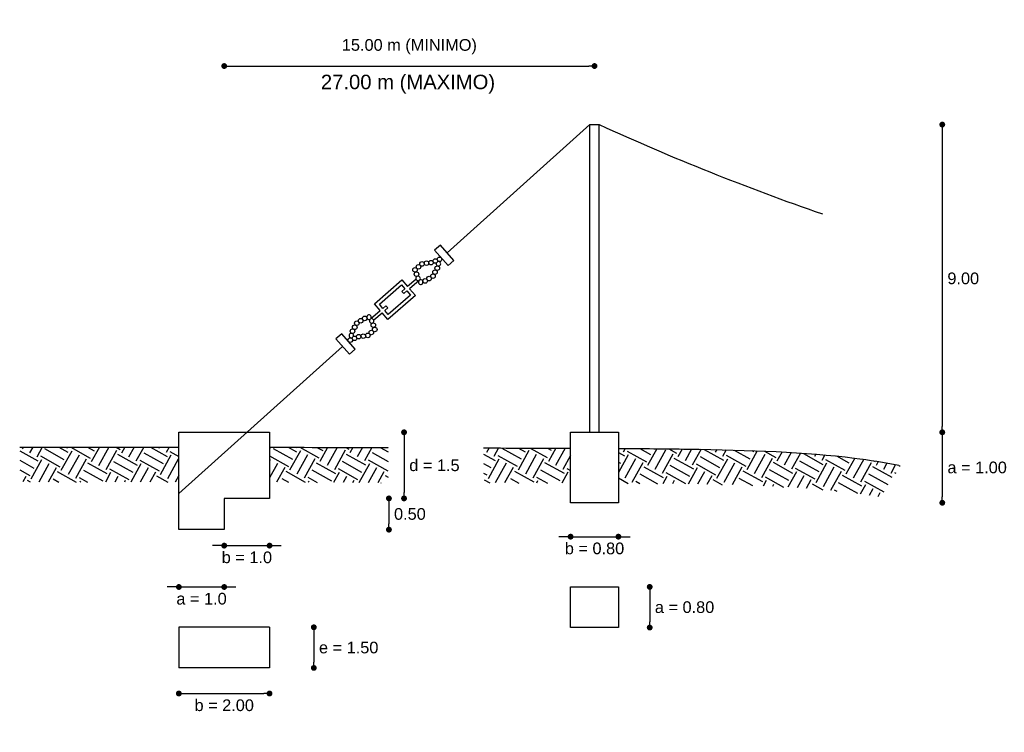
# Model space of a CAD drawing. Header units: metres. Extents: x 2644 to 4131, y 3282 to 4383.
# Tile 48 of 53: x 3129.07 to 3133.29, y 4366.23 to 4369.29. Entities that reach past the tile are written whole.
import ezdxf

# ---------------------------------------------------------------- set-up
doc = ezdxf.new("R2010")
doc.units = ezdxf.units.M
doc.styles.get("Standard").update_dxf_attribs({"font": 'arial.ttf'})
doc.dimstyles.new('gestion', dxfattribs={"dimscale": 0, "dimtxt": 0.025, "dimasz": 0.025, "dimexe": 0.02, "dimexo": 0.07, "dimgap": 0.01, "dimtad": 2, "dimtih": 1, "dimtoh": 1, "dimzin": 0, "dimdsep": 46, "dimtxsty": 'Standard', "dimblk": 'DOT', "dimcen": 0, "dimse1": 1, "dimse2": 1, "dimadec": 0, "dimazin": 0, "dimtm": 1e-09, "dimtfac": 1, "dimtix": 1, "dimtmove": 1, "dimatfit": 0, "dimldrblk": 'DOTSMALL', "dimfxl": 1, "dimtolj": 1, "dimtzin": 0, "dimarcsym": 2})
pattern_1 = [(241, (1582.18285, 2654.17409), (0.037060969, -0.129246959), [0.095074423, -0.095074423]), (241, (1582.21403, 2654.1568), (0.037060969, -0.129246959), [0.095074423, -0.095074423]), (241, (1582.24521, 2654.13952), (0.037060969, -0.129246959), [0.095074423, -0.095074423]), (331, (1582.249845, 2654.12336), (0.129246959, 0.037060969), [0.095074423, -0.095074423]), (331, (1582.23256, 2654.09218), (0.129246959, 0.037060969), [0.095074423, -0.095074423]), (331, (1582.21528, 2654.06099), (0.129246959, 0.037060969), [0.095074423, -0.095074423])]

# ---------------------------------------------------------------- blocks, each defined once
blk = doc.blocks.new('_Dot')
at = {"color": 0, "linetype": 'ByBlock', "lineweight": -2}
blk.add_line((-0.5, 0), (-1, 0), dxfattribs=at)
at = {"color": 0, "linetype": 'ByBlock', "const_width": 0.5}
blk.add_lwpolyline([(-0.25, 0, 1), (0.25, 0, 1)], format="xyb", close=True, dxfattribs=at)
blk = doc.blocks.new('*D447')
at = {"color": 0, "lineweight": -2, "transparency": 16777216}
blk.add_line((3133.024, 4368.8112), (3133.024, 4367.5436), dxfattribs=at)
at = {"layer": 'Defpoints', "color": 0, "transparency": 16777216}
for p in [(3131.5548, 4368.8362), (3131.5548, 4367.5186), (3133.024, 4367.5186)]:
    blk.add_point(p, dxfattribs=at)
at = {"color": 0, "lineweight": -2, "transparency": 16777216, "xscale": 0.025, "yscale": 0.025, "zscale": 0.025}
for p, rotation in [((3133.024, 4368.8362), 90), ((3133.024, 4367.5186), 270)]:
    blk.add_blockref('_Dot', p, dxfattribs=dict(at, rotation=rotation))
at = {"color": 0, "transparency": 16777216, "insert": (3133.1138, 4368.1774), "char_height": 0.05, "attachment_point": 5}
blk.add_mtext('\\A1;9.00', dxfattribs=at)
blk = doc.blocks.new('_DotSmall')
at = {"color": 0, "linetype": 'ByBlock', "const_width": 0.5}
blk.add_lwpolyline([(-0.0625, 0, 1), (0.0625, 0, 1)], format="xyb", close=True, dxfattribs=at)
blk = doc.blocks.new('*D448')
at = {"color": 0, "lineweight": -2, "transparency": 16777216}
blk.add_line((3133.024, 4367.4936), (3133.024, 4367.2419), dxfattribs=at)
at = {"layer": 'Defpoints', "color": 0, "transparency": 16777216}
for p in [(3131.6371, 4367.5186), (3131.6371, 4367.2169), (3133.024, 4367.2169)]:
    blk.add_point(p, dxfattribs=at)
at = {"color": 0, "lineweight": -2, "transparency": 16777216, "xscale": 0.025, "yscale": 0.025, "zscale": 0.025}
for p, rotation in [((3133.024, 4367.5186), 90), ((3133.024, 4367.2169), 270)]:
    blk.add_blockref('_Dot', p, dxfattribs=dict(at, rotation=rotation))
at = {"color": 0, "transparency": 16777216, "insert": (3133.1733, 4367.3678), "char_height": 0.05, "attachment_point": 5}
blk.add_mtext('\\A1;a = 1.00', dxfattribs=at)
blk = doc.blocks.new('*D673')
at = {"color": 0, "lineweight": -2, "transparency": 16777216}
blk.add_line((3130.7193, 4367.4936), (3130.7193, 4367.2606), dxfattribs=at)
at = {"layer": 'Defpoints', "color": 0, "transparency": 16777216}
for p in [(3130.1435, 4367.5186), (3130.1435, 4367.2356), (3130.7193, 4367.2356)]:
    blk.add_point(p, dxfattribs=at)
at = {"color": 0, "lineweight": -2, "transparency": 16777216, "xscale": 0.025, "yscale": 0.025, "zscale": 0.025}
for p, rotation in [((3130.7193, 4367.5186), 90), ((3130.7193, 4367.2356), 270)]:
    blk.add_blockref('_Dot', p, dxfattribs=dict(at, rotation=rotation))
at = {"color": 0, "transparency": 16777216, "insert": (3130.8495, 4367.3771), "char_height": 0.05, "attachment_point": 5}
blk.add_mtext('\\A1;d = 1.5 ', dxfattribs=at)
blk = doc.blocks.new('*D674')
at = {"color": 0, "lineweight": -2, "transparency": 16777216}
blk.add_line((3130.6546, 4367.2106), (3130.6546, 4367.1268), dxfattribs=at)
at = {"layer": 'Defpoints', "color": 0, "transparency": 16777216}
for p in [(3129.9493, 4367.2356), (3129.9493, 4367.1018), (3130.6546, 4367.1018)]:
    blk.add_point(p, dxfattribs=at)
at = {"color": 0, "lineweight": -2, "transparency": 16777216, "xscale": 0.025, "yscale": 0.025, "zscale": 0.025}
for p, rotation in [((3130.6546, 4367.2356), 90), ((3130.6546, 4367.1018), 270)]:
    blk.add_blockref('_Dot', p, dxfattribs=dict(at, rotation=rotation))
at = {"color": 0, "transparency": 16777216, "insert": (3130.7444, 4367.1687), "char_height": 0.05, "attachment_point": 5}
blk.add_mtext('\\A1;0.50', dxfattribs=at)
blk = doc.blocks.new('*D675')
at = {"color": 0, "lineweight": -2, "transparency": 16777216}
blk.add_line((3130.333, 4366.6588), (3130.333, 4366.5347), dxfattribs=at)
at = {"layer": 'Defpoints', "color": 0, "transparency": 16777216}
for p in [(3130.1435, 4366.6838), (3130.1435, 4366.5097), (3130.333, 4366.5097)]:
    blk.add_point(p, dxfattribs=at)
at = {"color": 0, "lineweight": -2, "transparency": 16777216, "xscale": 0.025, "yscale": 0.025, "zscale": 0.025}
for p, rotation in [((3130.333, 4366.6838), 90), ((3130.333, 4366.5097), 270)]:
    blk.add_blockref('_Dot', p, dxfattribs=dict(at, rotation=rotation))
at = {"color": 0, "transparency": 16777216, "insert": (3130.4823, 4366.5967), "char_height": 0.05, "attachment_point": 5}
blk.add_mtext('\\A1;e = 1.50', dxfattribs=at)
blk = doc.blocks.new('*D676')
at = {"color": 0, "lineweight": -2, "transparency": 16777216}
blk.add_line((3131.7713, 4366.8316), (3131.7713, 4366.7075), dxfattribs=at)
at = {"layer": 'Defpoints', "color": 0, "transparency": 16777216}
for p in [(3131.6371, 4366.8566), (3131.6371, 4366.6825), (3131.7713, 4366.6825)]:
    blk.add_point(p, dxfattribs=at)
at = {"color": 0, "lineweight": -2, "transparency": 16777216, "xscale": 0.025, "yscale": 0.025, "zscale": 0.025}
for p, rotation in [((3131.7713, 4366.8566), 90), ((3131.7713, 4366.6825), 270)]:
    blk.add_blockref('_Dot', p, dxfattribs=dict(at, rotation=rotation))
at = {"color": 0, "transparency": 16777216, "insert": (3131.9205, 4366.7696), "char_height": 0.05, "attachment_point": 5}
blk.add_mtext('\\A1;a = 0.80', dxfattribs=at)
blk = doc.blocks.new('*D677')
at = {"color": 0, "lineweight": -2, "transparency": 16777216}
for p, q in [((3131.4076, 4367.0717), (3131.3826, 4367.0717)), ((3131.4326, 4367.0717), (3131.6371, 4367.0717)), ((3131.6621, 4367.0717), (3131.6871, 4367.0717))]:
    blk.add_line(p, q, dxfattribs=at)
at = {"layer": 'Defpoints', "color": 0, "transparency": 16777216}
for p in [(3131.4326, 4367.2169), (3131.6371, 4367.2169), (3131.6371, 4367.0717)]:
    blk.add_point(p, dxfattribs=at)
at = {"color": 0, "lineweight": -2, "transparency": 16777216, "xscale": 0.025, "yscale": 0.025, "zscale": 0.025}
blk.add_blockref('_Dot', (3131.4326, 4367.0717), dxfattribs=at)
at = {"color": 0, "lineweight": -2, "transparency": 16777216, "xscale": 0.025, "yscale": 0.025, "zscale": 0.025, "rotation": 180}
blk.add_blockref('_Dot', (3131.6371, 4367.0717), dxfattribs=at)
at = {"color": 0, "transparency": 16777216, "insert": (3131.5349, 4367.0211), "char_height": 0.05, "attachment_point": 5}
blk.add_mtext('\\A1;b = 0.80', dxfattribs=at)
blk = doc.blocks.new('*D678')
at = {"color": 0, "lineweight": -2, "transparency": 16777216}
blk.add_line((3129.7801, 4366.4001), (3130.1185, 4366.4001), dxfattribs=at)
at = {"layer": 'Defpoints', "color": 0, "transparency": 16777216}
for p in [(3129.7551, 4366.5097), (3130.1435, 4366.5097), (3130.1435, 4366.4001)]:
    blk.add_point(p, dxfattribs=at)
at = {"color": 0, "lineweight": -2, "transparency": 16777216, "xscale": 0.025, "yscale": 0.025, "zscale": 0.025, "rotation": 180}
blk.add_blockref('_Dot', (3129.7551, 4366.4001), dxfattribs=at)
at = {"color": 0, "lineweight": -2, "transparency": 16777216, "xscale": 0.025, "yscale": 0.025, "zscale": 0.025}
blk.add_blockref('_Dot', (3130.1435, 4366.4001), dxfattribs=at)
at = {"color": 0, "transparency": 16777216, "insert": (3129.9493, 4366.3496), "char_height": 0.05, "attachment_point": 5}
blk.add_mtext('\\A1;b = 2.00', dxfattribs=at)
blk = doc.blocks.new('*D449')
at = {"color": 0, "lineweight": -2, "transparency": 16777216}
for p, q in [((3129.7301, 4366.8562), (3129.7051, 4366.8562)), ((3129.7551, 4366.8562), (3129.9493, 4366.8562)), ((3129.9743, 4366.8562), (3129.9993, 4366.8562))]:
    blk.add_line(p, q, dxfattribs=at)
at = {"layer": 'Defpoints', "color": 0, "transparency": 16777216}
for p in [(3129.7551, 4367.1018), (3129.9493, 4367.1018), (3129.9493, 4366.8562)]:
    blk.add_point(p, dxfattribs=at)
at = {"color": 0, "lineweight": -2, "transparency": 16777216, "xscale": 0.025, "yscale": 0.025, "zscale": 0.025}
blk.add_blockref('_Dot', (3129.7551, 4366.8562), dxfattribs=at)
at = {"color": 0, "lineweight": -2, "transparency": 16777216, "xscale": 0.025, "yscale": 0.025, "zscale": 0.025, "rotation": 180}
blk.add_blockref('_Dot', (3129.9493, 4366.8562), dxfattribs=at)
at = {"color": 0, "transparency": 16777216, "insert": (3129.8522, 4366.8057), "char_height": 0.05, "attachment_point": 5}
blk.add_mtext('\\A1;a = 1.0', dxfattribs=at)
blk = doc.blocks.new('*D450')
at = {"color": 0, "lineweight": -2, "transparency": 16777216}
for p, q in [((3129.9243, 4367.0334), (3129.8993, 4367.0334)), ((3129.9493, 4367.0334), (3130.1435, 4367.0334)), ((3130.1685, 4367.0334), (3130.1935, 4367.0334))]:
    blk.add_line(p, q, dxfattribs=at)
at = {"layer": 'Defpoints', "color": 0, "transparency": 16777216}
for p in [(3129.9493, 4367.2356), (3130.1435, 4367.2356), (3130.1435, 4367.0334)]:
    blk.add_point(p, dxfattribs=at)
at = {"color": 0, "lineweight": -2, "transparency": 16777216, "xscale": 0.025, "yscale": 0.025, "zscale": 0.025}
blk.add_blockref('_Dot', (3129.9493, 4367.0334), dxfattribs=at)
at = {"color": 0, "lineweight": -2, "transparency": 16777216, "xscale": 0.025, "yscale": 0.025, "zscale": 0.025, "rotation": 180}
blk.add_blockref('_Dot', (3130.1435, 4367.0334), dxfattribs=at)
at = {"color": 0, "transparency": 16777216, "insert": (3130.0464, 4366.9829), "char_height": 0.05, "attachment_point": 5}
blk.add_mtext('\\A1;b = 1.0', dxfattribs=at)
blk = doc.blocks.new('*D451')
at = {"color": 0, "lineweight": -2, "transparency": 16777216}
blk.add_line((3129.9743, 4369.087), (3131.5099, 4369.087), dxfattribs=at)
at = {"layer": 'Defpoints', "color": 0, "transparency": 16777216}
for p in [(3131.5349, 4369.087), (3129.9493, 4367.5186), (3131.5349, 4367.5186)]:
    blk.add_point(p, dxfattribs=at)
at = {"color": 0, "lineweight": -2, "transparency": 16777216, "xscale": 0.025, "yscale": 0.025, "zscale": 0.025, "rotation": 180}
blk.add_blockref('_Dot', (3129.9493, 4369.087), dxfattribs=at)
at = {"color": 0, "lineweight": -2, "transparency": 16777216, "xscale": 0.025, "yscale": 0.025, "zscale": 0.025}
blk.add_blockref('_Dot', (3131.5349, 4369.087), dxfattribs=at)
at = {"color": 0, "transparency": 16777216, "insert": (3130.7421, 4369.1698), "char_height": 0.05, "attachment_point": 5}
blk.add_mtext('\\A1;15.00 m (MINIMO)', dxfattribs=at)

msp = doc.modelspace()

# ---------------------------------------------------------------- hatches: boundary and pattern name
at = {"transparency": 33554687}
h = msp.add_hatch(dxfattribs=at)
h.set_pattern_fill('EARTH', color=256, scale=0.014972, angle=241)
h.set_pattern_definition(pattern_1)
edge = h.paths.add_edge_path()
edge.add_spline(control_points=[(3129.7551, 4367.4552), (3129.5612, 4367.4554), (3129.3367, 4367.4555), (3129.0736, 4367.4555)], knot_values=[0, 0, 0, 0, 0.223346, 0.223346, 0.223346, 0.223346], degree=3, periodic=0)
edge.add_line((3129.0736, 4367.4555), (3129.0736, 4367.3058))
edge.add_spline(control_points=[(3129.0736, 4367.3058), (3129.311, 4367.3058), (3129.517, 4367.3057), (3129.7168, 4367.3055), (3129.736, 4367.3055), (3129.7549, 4367.3054)], knot_values=[0, 0, 0, 0, 0.201552, 0.201552, 0.223346, 0.223346, 0.223346, 0.223346], degree=3, periodic=0)
edge.add_line((3129.7551, 4367.3054), (3129.7551, 4367.4552))
h = msp.add_hatch(dxfattribs=at)
h.set_pattern_fill('EARTH', color=256, scale=0.014972, angle=241)
h.set_pattern_definition(pattern_1)
h.paths.add_polyline_path([(3130.6508, 4367.3019), (3130.6508, 4367.4531), (3130.649, 4367.4531), (3130.6436, 4367.4532), (3130.638, 4367.4532), (3130.6325, 4367.4532), (3130.6269, 4367.4532), (3130.6213, 4367.4532), (3130.6157, 4367.4533), (3130.6101, 4367.4533), (3130.6044, 4367.4533), (3130.5987, 4367.4533), (3130.5929, 4367.4533), (3130.5872, 4367.4534), (3130.5814, 4367.4534), (3130.5755, 4367.4534), (3130.5697, 4367.4534), (3130.5638, 4367.4534), (3130.5579, 4367.4535), (3130.5519, 4367.4535), (3130.546, 4367.4535), (3130.5399, 4367.4535), (3130.5339, 4367.4535), (3130.5278, 4367.4536), (3130.5217, 4367.4536), (3130.5156, 4367.4536), (3130.5094, 4367.4536), (3130.5032, 4367.4536), (3130.4969, 4367.4537), (3130.4906, 4367.4537), (3130.4843, 4367.4537), (3130.478, 4367.4537), (3130.4716, 4367.4537), (3130.4652, 4367.4538), (3130.4587, 4367.4538), (3130.4522, 4367.4538), (3130.4457, 4367.4538), (3130.4392, 4367.4538), (3130.4326, 4367.4539), (3130.4259, 4367.4539), (3130.4192, 4367.4539), (3130.4125, 4367.4539), (3130.4058, 4367.4539), (3130.399, 4367.454), (3130.3922, 4367.454), (3130.3853, 4367.454), (3130.3784, 4367.454), (3130.3715, 4367.454), (3130.3645, 4367.4541), (3130.3575, 4367.4541), (3130.3504, 4367.4541), (3130.3433, 4367.4541), (3130.3362, 4367.4541), (3130.329, 4367.4541), (3130.3218, 4367.4542), (3130.3145, 4367.4542), (3130.3072, 4367.4542), (3130.2998, 4367.4542), (3130.2924, 4367.4542), (3130.285, 4367.4543), (3130.2775, 4367.4543), (3130.27, 4367.4543), (3130.2624, 4367.4543), (3130.2548, 4367.4543), (3130.2472, 4367.4543), (3130.2395, 4367.4544), (3130.2317, 4367.4544), (3130.2239, 4367.4544), (3130.2161, 4367.4544), (3130.2082, 4367.4544), (3130.2003, 4367.4545), (3130.1923, 4367.4545), (3130.1843, 4367.4545), (3130.1763, 4367.4545), (3130.1681, 4367.4545), (3130.16, 4367.4545), (3130.1518, 4367.4546), (3130.1435, 4367.4546), (3130.1435, 4367.3048), (3130.1518, 4367.3048), (3130.16, 4367.3048), (3130.1681, 4367.3048), (3130.1762, 4367.3048), (3130.1843, 4367.3048), (3130.1923, 4367.3047), (3130.2002, 4367.3047), (3130.2081, 4367.3047), (3130.2159, 4367.3047), (3130.2237, 4367.3047), (3130.2315, 4367.3047), (3130.2391, 4367.3046), (3130.2467, 4367.3046), (3130.2543, 4367.3046), (3130.2618, 4367.3046), (3130.2693, 4367.3045), (3130.2766, 4367.3045), (3130.284, 4367.3045), (3130.2912, 4367.3045), (3130.2985, 4367.3044), (3130.3056, 4367.3044), (3130.3127, 4367.3044), (3130.3197, 4367.3044), (3130.3267, 4367.3043), (3130.3336, 4367.3043), (3130.3404, 4367.3043), (3130.3472, 4367.3042), (3130.3539, 4367.3042), (3130.3605, 4367.3042), (3130.3671, 4367.3041), (3130.3736, 4367.3041), (3130.38, 4367.304), (3130.3864, 4367.304), (3130.3926, 4367.304), (3130.3989, 4367.3039), (3130.405, 4367.3039), (3130.4111, 4367.3038), (3130.4171, 4367.3038), (3130.423, 4367.3037), (3130.4289, 4367.3037), (3130.4347, 4367.3036), (3130.4404, 4367.3036), (3130.446, 4367.3035), (3130.4516, 4367.3035), (3130.4571, 4367.3034), (3130.4625, 4367.3033), (3130.4678, 4367.3033), (3130.4731, 4367.3032), (3130.4782, 4367.3031), (3130.4833, 4367.3031), (3130.4884, 4367.303), (3130.4935, 4367.3029), (3130.4986, 4367.3029), (3130.5038, 4367.3028), (3130.509, 4367.3027), (3130.5142, 4367.3027), (3130.5194, 4367.3026), (3130.5246, 4367.3026), (3130.5298, 4367.3025), (3130.5351, 4367.3025), (3130.5404, 4367.3024), (3130.5457, 4367.3024), (3130.551, 4367.3023), (3130.5564, 4367.3023), (3130.5617, 4367.3023), (3130.5671, 4367.3022), (3130.5725, 4367.3022), (3130.5779, 4367.3022), (3130.5833, 4367.3021), (3130.5887, 4367.3021), (3130.5941, 4367.3021), (3130.5996, 4367.3021), (3130.605, 4367.302), (3130.6105, 4367.302), (3130.616, 4367.302), (3130.6215, 4367.302), (3130.6269, 4367.302), (3130.6324, 4367.3019), (3130.6379, 4367.3019), (3130.6434, 4367.3019), (3130.649, 4367.3019)])
h.paths.add_polyline_path([(3131.0601, 4367.4516), (3131.0601, 4367.3019), (3131.0638, 4367.3019), (3131.068, 4367.3018), (3131.0722, 4367.3018), (3131.0765, 4367.3018), (3131.0807, 4367.3018), (3131.0849, 4367.3018), (3131.089, 4367.3018), (3131.0932, 4367.3018), (3131.0974, 4367.3017), (3131.1016, 4367.3017), (3131.1058, 4367.3017), (3131.1099, 4367.3017), (3131.1141, 4367.3017), (3131.1182, 4367.3017), (3131.1224, 4367.3017), (3131.1265, 4367.3017), (3131.1307, 4367.3016), (3131.1348, 4367.3016), (3131.139, 4367.3016), (3131.1431, 4367.3016), (3131.1472, 4367.3016), (3131.1513, 4367.3016), (3131.1555, 4367.3016), (3131.1596, 4367.3016), (3131.1637, 4367.3015), (3131.1678, 4367.3015), (3131.1719, 4367.3015), (3131.176, 4367.3015), (3131.18, 4367.3015), (3131.1841, 4367.3015), (3131.1882, 4367.3015), (3131.1923, 4367.3015), (3131.1963, 4367.3015), (3131.2004, 4367.3014), (3131.2045, 4367.3014), (3131.2085, 4367.3014), (3131.2126, 4367.3014), (3131.2166, 4367.3014), (3131.2207, 4367.3014), (3131.2247, 4367.3014), (3131.2287, 4367.3014), (3131.2327, 4367.3013), (3131.2368, 4367.3013), (3131.2408, 4367.3013), (3131.2448, 4367.3013), (3131.2488, 4367.3013), (3131.2528, 4367.3013), (3131.2568, 4367.3013), (3131.2608, 4367.3013), (3131.2648, 4367.3013), (3131.2688, 4367.3012), (3131.2728, 4367.3012), (3131.2767, 4367.3012), (3131.2807, 4367.3012), (3131.2847, 4367.3012), (3131.2886, 4367.3012), (3131.2926, 4367.3012), (3131.2965, 4367.3012), (3131.3005, 4367.3012), (3131.3044, 4367.3011), (3131.3084, 4367.3011), (3131.3123, 4367.3011), (3131.3162, 4367.3011), (3131.3202, 4367.3011), (3131.3241, 4367.3011), (3131.328, 4367.3011), (3131.3319, 4367.3011), (3131.3358, 4367.301), (3131.3397, 4367.301), (3131.3436, 4367.301), (3131.3475, 4367.301), (3131.3514, 4367.301), (3131.3553, 4367.301), (3131.3592, 4367.301), (3131.3631, 4367.301), (3131.3669, 4367.301), (3131.3708, 4367.3009), (3131.3747, 4367.3009), (3131.3785, 4367.3009), (3131.3824, 4367.3009), (3131.3862, 4367.3009), (3131.3901, 4367.3009), (3131.3939, 4367.3009), (3131.3978, 4367.3008), (3131.4016, 4367.3008), (3131.4054, 4367.3008), (3131.4092, 4367.3008), (3131.4131, 4367.3008), (3131.4169, 4367.3008), (3131.4207, 4367.3008), (3131.4245, 4367.3008), (3131.4283, 4367.3007), (3131.4321, 4367.3007), (3131.4326, 4367.3007), (3131.4326, 4367.4505), (3131.4288, 4367.4505), (3131.425, 4367.4505), (3131.4212, 4367.4505), (3131.4174, 4367.4505), (3131.4136, 4367.4505), (3131.4098, 4367.4505), (3131.4059, 4367.4505), (3131.4021, 4367.4506), (3131.3983, 4367.4506), (3131.3944, 4367.4506), (3131.3906, 4367.4506), (3131.3867, 4367.4506), (3131.3829, 4367.4506), (3131.379, 4367.4506), (3131.3751, 4367.4506), (3131.3713, 4367.4507), (3131.3674, 4367.4507), (3131.3635, 4367.4507), (3131.3596, 4367.4507), (3131.3558, 4367.4507), (3131.3519, 4367.4507), (3131.348, 4367.4507), (3131.3441, 4367.4507), (3131.3402, 4367.4508), (3131.3363, 4367.4508), (3131.3324, 4367.4508), (3131.3284, 4367.4508), (3131.3245, 4367.4508), (3131.3206, 4367.4508), (3131.3167, 4367.4508), (3131.3127, 4367.4508), (3131.3088, 4367.4509), (3131.3049, 4367.4509), (3131.3009, 4367.4509), (3131.297, 4367.4509), (3131.293, 4367.4509), (3131.289, 4367.4509), (3131.2851, 4367.4509), (3131.2811, 4367.4509), (3131.2771, 4367.4509), (3131.2732, 4367.451), (3131.2692, 4367.451), (3131.2652, 4367.451), (3131.2612, 4367.451), (3131.2572, 4367.451), (3131.2532, 4367.451), (3131.2492, 4367.451), (3131.2452, 4367.451), (3131.2412, 4367.451), (3131.2372, 4367.4511), (3131.2331, 4367.4511), (3131.2291, 4367.4511), (3131.2251, 4367.4511), (3131.221, 4367.4511), (3131.217, 4367.4511), (3131.213, 4367.4511), (3131.2089, 4367.4511), (3131.2049, 4367.4512), (3131.2008, 4367.4512), (3131.1967, 4367.4512), (3131.1927, 4367.4512), (3131.1886, 4367.4512), (3131.1845, 4367.4512), (3131.1804, 4367.4512), (3131.1764, 4367.4512), (3131.1723, 4367.4512), (3131.1682, 4367.4513), (3131.1641, 4367.4513), (3131.16, 4367.4513), (3131.1558, 4367.4513), (3131.1517, 4367.4513), (3131.1476, 4367.4513), (3131.1435, 4367.4513), (3131.1394, 4367.4513), (3131.1352, 4367.4514), (3131.1311, 4367.4514), (3131.127, 4367.4514), (3131.1228, 4367.4514), (3131.1187, 4367.4514), (3131.1145, 4367.4514), (3131.1103, 4367.4514), (3131.1062, 4367.4514), (3131.102, 4367.4515), (3131.0978, 4367.4515), (3131.0936, 4367.4515), (3131.0895, 4367.4515), (3131.0853, 4367.4515), (3131.0811, 4367.4515), (3131.0769, 4367.4515), (3131.0727, 4367.4515), (3131.0685, 4367.4516), (3131.0643, 4367.4516)])
h = msp.add_hatch(dxfattribs=at)
h.set_pattern_fill('EARTH', color=256, scale=0.014972, angle=241)
h.set_pattern_definition(pattern_1)
edge = h.paths.add_edge_path()
edge.add_spline(control_points=[(3132.8452, 4367.3758), (3132.781, 4367.3891), (3132.5148, 4367.4322), (3132.1201, 4367.4454), (3131.7404, 4367.4489), (3131.6371, 4367.4495)], knot_values=[1.649805, 1.649805, 1.649805, 1.649805, 1.976795, 2.976795, 3.32699, 3.32699, 3.32699, 3.32699], degree=3, periodic=0)
edge.add_line((3131.6371, 4367.4495), (3131.6371, 4367.2998))
edge.add_spline(control_points=[(3131.6371, 4367.2998), (3131.791, 4367.2988), (3131.9341, 4367.2974), (3132.2012, 4367.2914), (3132.3249, 4367.2867), (3132.5526, 4367.27), (3132.6562, 4367.2581), (3132.7551, 4367.2407), (3132.7568, 4367.2404), (3132.7585, 4367.2401)], knot_values=[1.650847, 1.650847, 1.650847, 1.650847, 2.174145, 2.174145, 2.698486, 2.698486, 3.216199, 3.216199, 3.22529, 3.22529, 3.22529, 3.22529], degree=3, periodic=0)
edge.add_line((3132.7585, 4367.2401), (3132.8452, 4367.3758))

# ---------------------------------------------------------------- linework, layer by layer
for p, q in [((3131.515, 4368.8362), (3130.9037, 4368.2873)), ((3131.515, 4367.5186), (3131.515, 4368.8362)), ((3131.515, 4368.8362), (3131.5548, 4368.8362)), ((3131.5548, 4367.5186), (3131.5548, 4368.8362)), ((3130.8748, 4368.3203), (3130.85, 4368.2985)), ((3130.85, 4368.2985), (3130.9078, 4368.2325)), ((3130.9327, 4368.2543), (3130.8748, 4368.3203)), ((3130.9078, 4368.2325), (3130.9327, 4368.2543)), ((3130.7705, 4368.1726), (3130.7348, 4368.1424)), ((3130.7843, 4368.1688), (3130.7427, 4368.1334)), ((3130.7234, 4368.1328), (3130.7105, 4368.1218)), ((3130.7313, 4368.1238), (3130.7183, 4368.1128)), ((3130.5759, 4368.0043), (3130.6176, 4368.0396)), ((3130.5898, 4368.0004), (3130.6254, 4368.0307)), ((3130.6289, 4368.0493), (3130.6419, 4368.0603)), ((3130.6368, 4368.0403), (3130.6498, 4368.0513)), ((3130.4525, 4367.9405), (3130.4276, 4367.9187)), ((3130.4276, 4367.9187), (3130.4854, 4367.8528)), ((3130.5103, 4367.8745), (3130.4525, 4367.9405)), ((3130.4565, 4367.8857), (3129.7551, 4367.2559)), ((3130.4854, 4367.8528), (3130.5103, 4367.8745)), ((3130.1435, 4366.6838), (3129.7551, 4366.6838)), ((3129.7551, 4366.6838), (3129.7551, 4366.5097)), ((3130.1435, 4366.6838), (3130.1435, 4366.5097)), ((3130.1435, 4366.5097), (3129.7551, 4366.5097))]:
    msp.add_line(p, q)
for points in [[(3130.6176, 4368.0396), (3130.5926, 4368.0681), (3130.7098, 4368.1709), (3130.7348, 4368.1424)], [(3130.6289, 4368.0493), (3130.6137, 4368.0668), (3130.7085, 4368.1498), (3130.7234, 4368.1328)], [(3130.7427, 4368.1334), (3130.7677, 4368.1049), (3130.6504, 4368.0022), (3130.6254, 4368.0307)], [(3130.7313, 4368.1238), (3130.7466, 4368.1063), (3130.6518, 4368.0232), (3130.6368, 4368.0403)], [(3130.7105, 4368.1218), (3130.7183, 4368.1128)], [(3130.6498, 4368.0513), (3130.6419, 4368.0603)], [(3129.7551, 4367.2356), (3129.7551, 4367.5186), (3130.1435, 4367.5186), (3130.1435, 4367.2356), (3129.9493, 4367.2356), (3129.9493, 4367.1018), (3129.7551, 4367.1018), (3129.7551, 4367.5186), (3130.014, 4367.5186)]]:
    msp.add_lwpolyline(points)
for points in [[(3131.4326, 4367.5186), (3131.6371, 4367.5186), (3131.6371, 4367.2169), (3131.4326, 4367.2169)], [(3131.4326, 4366.8566), (3131.6371, 4366.8566), (3131.6371, 4366.6825), (3131.4326, 4366.6825)]]:
    msp.add_lwpolyline(points, close=True)
for centre in [(3130.7962, 4368.2395), (3130.7962, 4368.2395), (3130.7962, 4368.2395), (3130.7962, 4368.2395), (3130.8155, 4368.2427), (3130.8155, 4368.2427), (3130.8155, 4368.2427), (3130.8349, 4368.245), (3130.8531, 4368.2522), (3130.8712, 4368.2594), (3130.7664, 4368.2142), (3130.7664, 4368.2142), (3130.7664, 4368.2142), (3130.7664, 4368.2142), (3130.7725, 4368.1956), (3130.7725, 4368.1956), (3130.7725, 4368.1956), (3130.781, 4368.2272), (3130.781, 4368.2272), (3130.781, 4368.2272), (3130.852, 4368.2045), (3130.8616, 4368.2216), (3130.8097, 4368.1667), (3130.8265, 4368.1769), (3130.8265, 4368.1769), (3130.8265, 4368.1769), (3130.8265, 4368.1769), (3130.8432, 4368.187), (3130.8432, 4368.187), (3130.8432, 4368.187), (3130.8432, 4368.187), (3130.517, 4367.9861), (3130.517, 4367.9861), (3130.517, 4367.9861), (3130.517, 4367.9861), (3130.5338, 4367.9962), (3130.5506, 4368.0063), (3130.4987, 4367.9515), (3130.5083, 4367.9685), (3130.5793, 4367.9459), (3130.5793, 4367.9459), (3130.5793, 4367.9459), (3130.5877, 4367.9774), (3130.5877, 4367.9774), (3130.5877, 4367.9774), (3130.5939, 4367.9589), (3130.5939, 4367.9589), (3130.5939, 4367.9589), (3130.5939, 4367.9589), (3130.489, 4367.9136), (3130.5072, 4367.9209), (3130.5253, 4367.9281), (3130.5447, 4367.9304), (3130.5447, 4367.9304), (3130.5447, 4367.9304), (3130.5641, 4367.9336), (3130.5641, 4367.9336), (3130.5641, 4367.9336), (3130.5641, 4367.9336)]:
    msp.add_circle(centre, 0.0098)
for centre, radius, start, end in [((3136.0465, 4378.6718), 10.8127, 245.45479, 250.91192), ((3130.8664, 4368.2405), 0.0098, 163.8414, 113.7147), ((3130.7796, 4368.1774), 0.0098, 311.4452, 298.6927), ((3130.7908, 4368.1614), 0.0098, 131.4452, 118.6927), ((3130.5694, 4368.0116), 0.0098, 311.4452, 298.6927), ((3130.5806, 4367.9957), 0.0098, 131.4452, 118.6927), ((3130.5806, 4367.9957), 0.0098, 131.4452, 118.6927), ((3130.5806, 4367.9957), 0.0098, 131.4452, 118.6927), ((3130.5806, 4367.9957), 0.0098, 131.4452, 118.6927), ((3130.4938, 4367.9326), 0.0098, 343.8414, 293.7147)]:
    msp.add_arc(centre, radius, start, end)
for points in [[(3129.0736, 4367.4555), (3129.3367, 4367.4555), (3129.5612, 4367.4554), (3129.7551, 4367.4552)], [(3130.1435, 4367.4546), (3130.3513, 4367.4542), (3130.5136, 4367.4536), (3130.6508, 4367.4531)], [(3131.0601, 4367.4516), (3131.1909, 4367.4512), (3131.3148, 4367.4509), (3131.4326, 4367.4505)]]:
    msp.add_open_spline(points, degree=3)
msp.add_open_spline([(3131.6371, 4367.4495), (3131.7404, 4367.4489), (3132.1201, 4367.4454), (3132.512, 4367.4323), (3132.7762, 4367.3898), (3132.8382, 4367.3773)], degree=3, knots=[1.649805, 1.649805, 1.649805, 1.649805, 2, 3, 3.31508, 3.31508, 3.31508, 3.31508])

# ---------------------------------------------------------------- texts
msp.add_text('27.00 m (MAXIMO)', height=0.062009).set_placement((3130.3633, 4368.9878))

# ---------------------------------------------------------------- dimensions: what is measured, and where the dimension line sits
for base, p1, p2, text, override, picture, middle in [((3131.5349, 4369.087), (3129.9493, 4367.5186), (3131.5349, 4367.5186), '15.00 m (MINIMO)', {"dimscale": 1, "dimtxt": 0.05, "dimgap": 0.05}, '*D451', (3130.7421, 4369.1698)), ((3130.1435, 4367.0334), (3129.9493, 4367.2356), (3130.1435, 4367.2356), 'b = 1.0', {"dimscale": 1, "dimtxt": 0.05, "dimgap": 0.025}, '*D450', (3130.0464, 4366.9829)), ((3131.6371, 4367.0717), (3131.4326, 4367.2169), (3131.6371, 4367.2169), 'b = 0.80', {"dimscale": 1, "dimtxt": 0.05, "dimgap": 0.025}, '*D677', (3131.5349, 4367.0211)), ((3129.9493, 4366.8562), (3129.7551, 4367.1018), (3129.9493, 4367.1018), 'a = 1.0', {"dimscale": 1, "dimtxt": 0.05, "dimgap": 0.025}, '*D449', (3129.8522, 4366.8057)), ((3130.1435, 4366.4001), (3129.7551, 4366.5097), (3130.1435, 4366.5097), 'b = 2.00', {"dimscale": 1, "dimtxt": 0.05, "dimgap": 0.025}, '*D678', (3129.9493, 4366.3496))]:
    dim = msp.add_linear_dim(base=base, p1=p1, p2=p2, text=text, dimstyle='gestion', override=override)
    dim.commit()
    dim.dimension.update_dxf_attribs({"geometry": picture, "text_midpoint": middle})
for base, p1, p2, text, picture, middle in [((3133.024, 4367.5186), (3131.5548, 4368.8362), (3131.5548, 4367.5186), '9.00', '*D447', (3133.1138, 4368.1774)), ((3130.7193, 4367.2356), (3130.1435, 4367.5186), (3130.1435, 4367.2356), 'd = 1.5 ', '*D673', (3130.8495, 4367.3771)), ((3133.024, 4367.2169), (3131.6371, 4367.5186), (3131.6371, 4367.2169), 'a = 1.00', '*D448', (3133.1733, 4367.3678)), ((3130.6546, 4367.1018), (3129.9493, 4367.2356), (3129.9493, 4367.1018), '0.50', '*D674', (3130.7444, 4367.1687)), ((3131.7713, 4366.6825), (3131.6371, 4366.8566), (3131.6371, 4366.6825), 'a = 0.80', '*D676', (3131.9205, 4366.7696)), ((3130.333, 4366.5097), (3130.1435, 4366.6838), (3130.1435, 4366.5097), 'e = 1.50', '*D675', (3130.4823, 4366.5967))]:
    dim = msp.add_linear_dim(base=base, p1=p1, p2=p2, angle=90, text=text, dimstyle='gestion', override={"dimscale": 1, "dimtxt": 0.05, "dimgap": 0.025})
    dim.commit()
    dim.dimension.update_dxf_attribs({"geometry": picture, "text_midpoint": middle})

doc.saveas('drawing.dxf')
